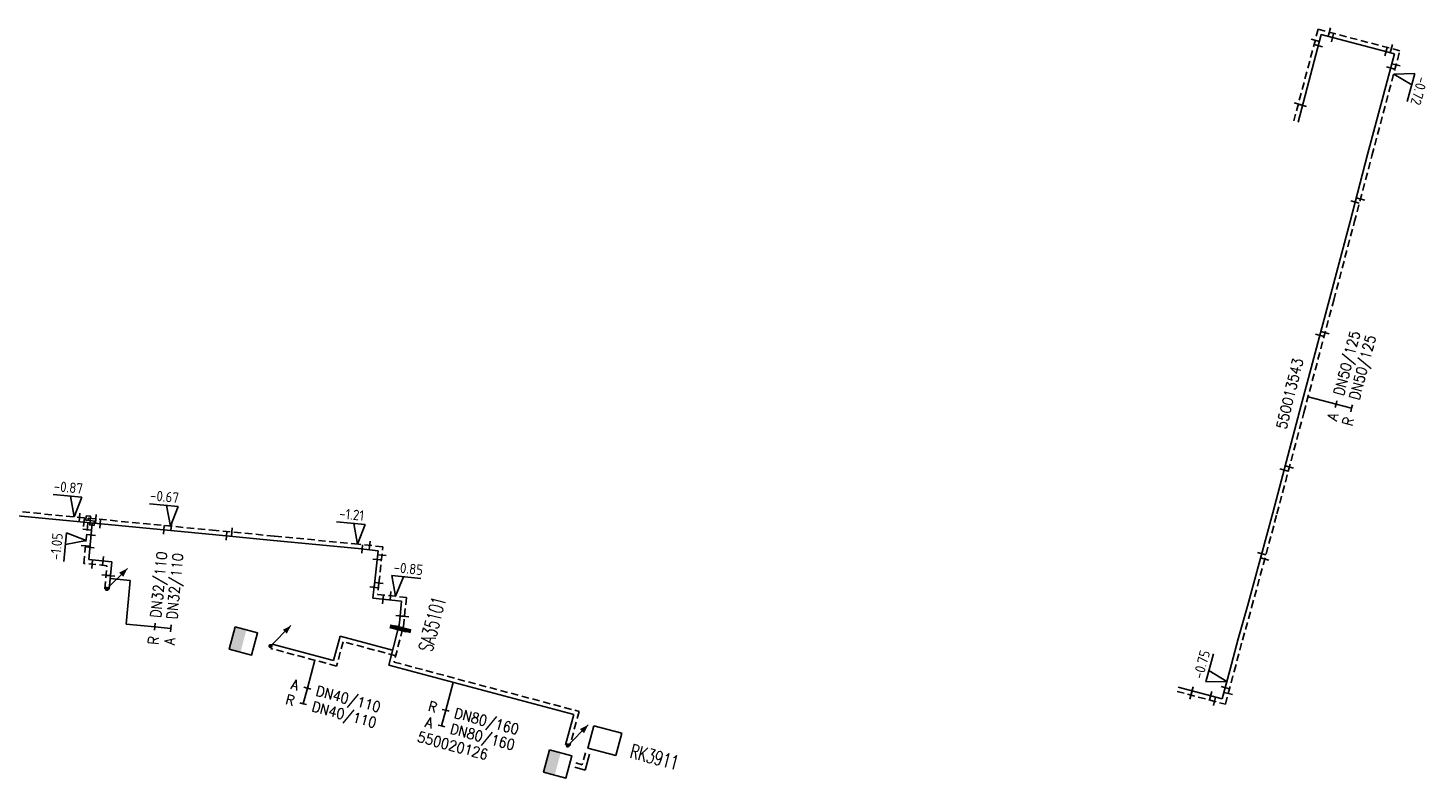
# Model space of a CAD drawing. Header units: millimetres. Extents: x 0 to 118212815, y 0 to 488348790.
# Tile 123 of 143: x 117736041 to 117857132, y 487408347 to 487473254. Entities that reach past the tile are written whole.
import ezdxf
from ezdxf.enums import TextEntityAlignment as Align

# ---------------------------------------------------------------- set-up
doc = ezdxf.new("R2010")
doc.units = ezdxf.units.MM
doc.header["$LTSCALE"] = 200
doc.linetypes.add('HIDDEN2', pattern=[4.7625, 3.175, -1.5875])
for name, color, linetype in [('WW-C-AFSLUITER', 7, 'Continuous'), ('WW-C-KAST', 7, 'Continuous'), ('WW-C-kastWM', 7, 'Continuous'), ('WW-C-mof', 7, 'Continuous'), ('WW-C-stijgstrang', 7, 'Continuous'), ('WW-C-tstuk', 7, 'Continuous'), ('WW-I-diam', 7, 'Continuous'), ('WW-I-info', 7, 'Continuous'), ('WW-I-NAP', 7, 'Continuous'), ('WW-L-aanvoer', 3, 'Continuous'), ('WW-L-retour', 3, 'HIDDEN2')]:
    doc.layers.add(name, color=color, linetype=linetype)
doc.styles.add('DIN17', font='ROMANS.SHX', dxfattribs={"width": 0.9})
doc.styles.add('ISOCP', font='ISOCP.SHX')

# ---------------------------------------------------------------- blocks, each defined once
blk = doc.blocks.new('LR-mof')
at = {"color": 0, "linetype": 'ByBlock', "lineweight": -2}
blk.add_line((0, -0.75), (0, 0.75), dxfattribs=at)
blk = doc.blocks.new('LR-DIAO2')
at = {"color": 0, "lineweight": -3}
blk.add_line((0, 0), (0, -5), dxfattribs=at)
at = {"color": 0, "linetype": 'Continuous', "lineweight": -3}
blk.add_line((0, -5), (0, -7.8), dxfattribs=at)
at = {"color": 0, "lineweight": -3}
for points in [[(0.61, -5), (0, -5), (-0.61, -5)], [(0.61, -7.8), (0, -7.8), (-0.61, -7.8)]]:
    blk.add_lwpolyline(points, dxfattribs=at)
at = {"color": 1, "lineweight": -3, "style": 'DIN17', "width": 0.9}
for tag, p in [('*1', (-1.61, -5)), ('*2', (-1.61, -7.78))]:
    blk.add_attdef(tag, text='', height=1.8, dxfattribs=at).set_placement(p, align=Align.MIDDLE_RIGHT)
for tag, p in [('*11', (1.61, -5)), ('*12', (1.61, -7.8))]:
    blk.add_attdef(tag, text='', height=1.8, dxfattribs=at).set_placement(p, align=Align.MIDDLE_LEFT)
blk = doc.blocks.new('nap1')
at = {"color": 0, "linetype": 'Continuous', "lineweight": -3}
for p, q in [((-1, 3.5), (0, 0)), ((-1, 3.5), (4, 3.5)), ((1, 3.5), (0, 0))]:
    blk.add_line(p, q, dxfattribs=at)
at = {"color": 0, "linetype": 'Continuous', "lineweight": -3, "style": 'ISOCP'}
for tag, p in [('*1', (1.7, 5)), ('*2', (4, 1.5))]:
    blk.add_attdef(tag, text='', height=1.8, dxfattribs=at).set_placement(p, align=Align.MIDDLE)
blk = doc.blocks.new('LR-tso')
blk.add_lwpolyline([(-0.375, -0.375), (0.375, -0.375), (0.375, 0.375), (-0.375, 0.375)], close=True)
blk = doc.blocks.new('nap2')
at = {"color": 0, "linetype": 'Continuous', "lineweight": -3}
for p, q in [((1, 3.5), (-4, 3.5)), ((-1, 3.5), (0, 0)), ((1, 3.5), (0, 0))]:
    blk.add_line(p, q, dxfattribs=at)
at = {"color": 0, "linetype": 'Continuous', "lineweight": -3, "style": 'ISOCP'}
for tag, p in [('*1', (-1.5, 5)), ('*2', (-4, 1.5))]:
    blk.add_attdef(tag, text='', height=1.8, dxfattribs=at).set_placement(p, align=Align.MIDDLE)
blk = doc.blocks.new('LR-hyp')
at = {"color": 7, "linetype": 'ByBlock', "lineweight": -3, "style": 'DIN17', "width": 0.9}
blk.add_attdef('*1', text='', height=1.8, dxfattribs=at).set_placement((0, 0), align=Align.MIDDLE)
at = {"color": 7, "linetype": 'ByBlock', "lineweight": -2, "style": 'DIN17', "width": 0.9, "flags": 1}
blk.add_attdef('*2', text='', height=1.8, dxfattribs=at).set_placement((0, -5), align=Align.MIDDLE)
blk = doc.blocks.new('LR-AFS')
at = {"color": 0, "lineweight": -3, "const_width": 0.7}
blk.add_lwpolyline([(0, -1.5), (0, 1.5)], dxfattribs=at)
at = {"color": 7, "linetype": 'ByBlock', "lineweight": -2, "style": 'DIN17', "width": 0.9}
blk.add_attdef('*1', text='', height=2.5, dxfattribs=at).set_placement((0, 5), align=Align.MIDDLE)
at = {"color": 0, "linetype": 'ByBlock', "lineweight": -2, "style": 'DIN17', "width": 0.3, "flags": 1}
for tag, p in [('*2', (2.5, 1.5)), ('OCODE', (-7.5, -2.5)), ('NCODE', (-2.5, -2.5)), ('BC', (2.5, -2.5)), ('RK', (7.5, -2.5)), ('ST', (-7.5, -5)), ('VCODE', (-2.5, -5)), ('NIVO', (2.5, -5)), ('IMM', (7.5, -5)), ('FABR', (-7.5, -7.5)), ('TYPE', (-2.5, -7.5)), ('OPBOUW', (2.5, -7.5)), ('BEDIEN', (7.5, -7.5)), ('VERTR', (-7.5, -10)), ('OPBLEN', (-2.5, -10)), ('HULPST', (2.5, -10)), ('VERLSP', (7.5, -10)), ('DEKM', (-7.5, -12.5)), ('PDATUM', (-2.5, -12.5)), ('OPM', (2.5, -12.5)), ('BORD', (7.5, -12.5)), ('BORDL', (-7.5, -15)), ('BORDX', (-2.5, -15)), ('BORDY', (2.5, -15)), ('BORDZ', (7.5, -15))]:
    blk.add_attdef(tag, text='', height=1.8, dxfattribs=at).set_placement(p, align=Align.MIDDLE)
blk = doc.blocks.new('LR-styg')
at = {"color": 0, "lineweight": -3}
blk.add_line((0, 0), (2.5, 4.33), dxfattribs=at)
at = {"color": 0, "lineweight": -3, "const_width": 0.375}
blk.add_lwpolyline([(-0.19, 0, 1), (0.19, 0, 1)], format="xyb", close=True, dxfattribs=at)
at = {"color": 0, "lineweight": -3}
blk.add_solid([(2.5, 4.33), (1.32, 3.28), (2.18, 2.78)], dxfattribs=at)
at = {"color": 7, "linetype": 'ByBlock', "lineweight": -2, "style": 'DIN17', "width": 0.5}
blk.add_attdef('*1', text='', height=1.8, dxfattribs=at).set_placement((0, -2.5), align=Align.MIDDLE)
blk = doc.blocks.new('LR-kastWM')
at = {"color": 0, "linetype": 'ByBlock', "lineweight": -3}
blk.add_lwpolyline([(-2, 2), (2, 2), (2, -2), (-2, -2)], close=True, dxfattribs=at)
at = {"color": 0}
blk.add_solid([(-2, -2), (0, -2), (-2, 2), (0, 2)], dxfattribs=at)
at = {"color": 7, "linetype": 'ByBlock', "lineweight": -3, "style": 'DIN17', "width": 0.7}
for tag, p in [('*1', (0, 5)), ('*2', (0, -5))]:
    blk.add_attdef(tag, text='', height=2.5, dxfattribs=at).set_placement(p, align=Align.MIDDLE)
at = {"color": 0, "linetype": 'ByBlock', "lineweight": -2, "style": 'DIN17', "width": 0.3, "flags": 1}
for tag, p in [('OCODE', (4.5, 1.25)), ('NCODE', (9.5, 1.25)), ('BC', (14.5, 1.25)), ('RK', (19.5, 1.25)), ('ST', (4.5, -1.25)), ('VCODE', (9.5, -1.25)), ('NIVO', (14.5, -1.25)), ('IMM', (19.5, -1.25))]:
    blk.add_attdef(tag, text='', height=1.8, dxfattribs=at).set_placement(p, align=Align.MIDDLE)
blk = doc.blocks.new('LR-kast')
at = {"color": 0, "linetype": 'ByBlock', "lineweight": -3}
blk.add_lwpolyline([(-2.5, 2), (2.5, 2), (2.5, -2), (-2.5, -2)], close=True, dxfattribs=at)
at = {"color": 7, "linetype": 'ByBlock', "lineweight": -3, "style": 'DIN17', "width": 0.7}
for tag, p in [('*1', (0, 5)), ('*2', (0, -5))]:
    blk.add_attdef(tag, text='', height=2.5, dxfattribs=at).set_placement(p, align=Align.MIDDLE)
at = {"color": 0, "linetype": 'ByBlock', "lineweight": -2, "style": 'DIN17', "width": 0.3, "flags": 1}
for tag, p in [('OCODE', (5, 1.25)), ('NCODE', (10, 1.25)), ('BC', (15, 1.25)), ('RK', (20, 1.25)), ('ST', (5, -1.25)), ('VCODE', (10, -1.25)), ('NIVO', (15, -1.25)), ('IMM', (20, -1.25))]:
    blk.add_attdef(tag, text='', height=1.8, dxfattribs=at).set_placement(p, align=Align.MIDDLE)

msp = doc.modelspace()

# ---------------------------------------------------------------- linework, layer by layer
at = {"layer": 'WW-I-diam'}
for p, q in [((117743145, 487425602), (117744877, 487425437)), ((117744877, 487425437), (117744518, 487421668))]:
    msp.add_line(p, q, dxfattribs=at)
at = {"layer": 'WW-L-aanvoer'}
for p, q in [((117847903, 487472683), (117845889, 487465114)), ((117854232, 487471009), (117847903, 487472683)), ((117851913, 487462295), (117854232, 487471009)), ((117850386, 487456521), (117851913, 487462295)), ((117848609, 487449796), (117850386, 487456521)), ((117846025, 487440057), (117848609, 487449796)), ((117843699, 487431297), (117846025, 487440057)), ((117752276, 487429387), (117723280, 487432175)), ((117841509, 487423212), (117843699, 487431297)), ((117741289, 487427254), (117741590, 487430415)), ((117757283, 487428906), (117752276, 487429387)), ((117764591, 487428203), (117757283, 487428906)), ((117743284, 487427065), (117741289, 487427254)), ((117766316, 487428017), (117764591, 487428203)), ((117765973, 487424852), (117766316, 487428017)), ((117743058, 487424689), (117743284, 487427065)), ((117766008, 487425166), (117765864, 487423898)), ((117765864, 487423898), (117768357, 487423637)), ((117768357, 487423637), (117768190, 487422066)), ((117840719, 487420385), (117841509, 487423212)), ((117768064, 487421289), (117767238, 487418108)), ((117768137, 487421571), (117768064, 487421289)), ((117768190, 487422066), (117768137, 487421571)), ((117763029, 487420609), (117762468, 487418505)), ((117767573, 487419398), (117763029, 487420609)), ((117839997, 487417656), (117840719, 487420385)), ((117762468, 487418505), (117757154, 487419921)), ((117767238, 487418108), (117783239, 487413843)), ((117839336, 487415200), (117839997, 487417656)), ((117835520, 487416208), (117839336, 487415200)), ((117783239, 487413843), (117782539, 487411219)), ((117784617, 487410419), (117784239, 487409033)), ((117784239, 487409033), (117783327, 487409282))]:
    msp.add_line(p, q, dxfattribs=at)
at = {"layer": 'WW-L-retour'}
for p, q in [((117847634, 487473147), (117845521, 487465212)), ((117854697, 487471279), (117847634, 487473147)), ((117852281, 487462198), (117854697, 487471279)), ((117850754, 487456424), (117852281, 487462198)), ((117848976, 487449699), (117850754, 487456424)), ((117846393, 487439960), (117848976, 487449699)), ((117844066, 487431198), (117846393, 487439960)), ((117752312, 487429766), (117723316, 487432553)), ((117841875, 487423112), (117844066, 487431198)), ((117740875, 487426912), (117741248, 487430829)), ((117757319, 487429284), (117752312, 487429766)), ((117764630, 487428581), (117757319, 487429284)), ((117766734, 487428354), (117764630, 487428581)), ((117766397, 487425226), (117766734, 487428354)), ((117742870, 487426722), (117740875, 487426912)), ((117742680, 487424725), (117742870, 487426722)), ((117766397, 487425226), (117766285, 487424236)), ((117766285, 487424236), (117768775, 487423975)), ((117768775, 487423975), (117768568, 487422026)), ((117841085, 487420285), (117841875, 487423112)), ((117768442, 487421233), (117767701, 487418378)), ((117768512, 487421502), (117768442, 487421233)), ((117768568, 487422026), (117768512, 487421502)), ((117763299, 487420144), (117762738, 487418040)), ((117767845, 487418933), (117763299, 487420144)), ((117840365, 487417558), (117841085, 487420285)), ((117762738, 487418040), (117757056, 487419554)), ((117767701, 487418378), (117783704, 487414112)), ((117839605, 487414735), (117840365, 487417558)), ((117835423, 487415841), (117839605, 487414735)), ((117783704, 487414112), (117782907, 487411121)), ((117784250, 487410519), (117783972, 487409500)), ((117783972, 487409500), (117783427, 487409649))]:
    msp.add_line(p, q, dxfattribs=at)

# ---------------------------------------------------------------- block references
at = {"layer": 'WW-C-AFSLUITER', "linetype": 'Continuous'}
ref = msp.add_blockref('LR-AFS', (117768064, 487421289), dxfattribs=dict(at, xscale=500, yscale=500, zscale=500, rotation=75.44830000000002))
ref.add_attrib('*1', 'SA35101', dxfattribs={"layer": '0', "color": 7, "linetype": 'ByBlock', "lineweight": -2, "height": 1250, "rotation": 75.4483, "style": 'DIN17', "width": 0.65}).set_placement((117770995, 487421678), align=Align.MIDDLE)
at = {"layer": 'WW-C-AFSLUITER', "linetype": 'Continuous', "xscale": 500, "yscale": 500, "zscale": 500, "rotation": 75.44830000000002}
msp.add_blockref('LR-AFS', (117768442, 487421233), dxfattribs=at)
at = {"layer": 'WW-C-KAST', "linetype": 'Continuous'}
ref = msp.add_blockref('LR-kast', (117785932, 487411585), dxfattribs=dict(at, xscale=499.9999999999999, yscale=499.9999999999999, zscale=499.9999999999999, rotation=345.0746765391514))
ref.add_attrib('*1', 'RK3911', dxfattribs={"layer": '0', "color": 7, "linetype": 'ByBlock', "lineweight": -3, "height": 1250, "rotation": 345.07468, "style": 'DIN17', "width": 0.65}).set_placement((117790225, 487410160), align=Align.MIDDLE)
at = {"layer": 'WW-C-kastWM', "linetype": 'Continuous', "xscale": 499.9999999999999, "yscale": 499.9999999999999, "zscale": 499.9999999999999, "rotation": 345.0746765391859}
for p in [(117754677, 487420212), (117781861, 487409571)]:
    msp.add_blockref('LR-kastWM', p, dxfattribs=at)
at = {"layer": 'WW-C-mof'}
for p, xscale, yscale, zscale, rotation in [((117848601, 487472892), 500.0000000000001, 500.0000000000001, 500.0000000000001, 345.1860579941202), ((117847377, 487472181), 499.9999999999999, 499.9999999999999, 499.9999999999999, 255.092221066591), ((117848870, 487472427), 500.0000000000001, 500.0000000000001, 500.0000000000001, 345.1860579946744), ((117847646, 487471717), 500.0000000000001, 500.0000000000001, 500.0000000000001, 255.0922210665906), ((117853506, 487471201), 500, 500, 500, 165.1860579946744), ((117853960, 487471474), 500, 500, 500, 165.1860579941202), ((117853911, 487469801), 500, 500, 500, 255.1002357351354), ((117854374, 487470066), 500, 500, 500, 255.1002357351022)]:
    msp.add_blockref('LR-mof', p, dxfattribs=dict(at, xscale=xscale, yscale=yscale, zscale=zscale, rotation=rotation))
at = {"layer": 'WW-C-mof', "linetype": 'Continuous'}
for p, xscale, yscale, zscale, rotation in [((117845909, 487466668), 500, 500, 500, 75.0922), ((117846272, 487466556), 500, 500, 500, 75.0922), ((117850830, 487458200), 499.9999999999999, 499.9999999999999, 499.9999999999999, 75.1846), ((117851293, 487458464), 499.9999999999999, 499.9999999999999, 499.9999999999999, 75.1846), ((117847775, 487446652), 500, 500, 500, 75.1428), ((117848230, 487446887), 500, 500, 500, 75.1428), ((117844683, 487435003), 499.9999999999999, 499.9999999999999, 499.9999999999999, 75.12780000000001), ((117845145, 487435261), 499.9999999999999, 499.9999999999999, 499.9999999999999, 75.12780000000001), ((117740498, 487430901), 500, 500, 500, 354.5094), ((117740888, 487430482), 500, 500, 500, 354.5094), ((117741903, 487430766), 500, 500, 500, 354.5094), ((117741153, 487429839), 500.0000000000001, 500.0000000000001, 500.0000000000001, 84.56340000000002), ((117742285, 487430348), 500, 500, 500, 354.5094), ((117747796, 487429818), 500, 500, 500, 354.5094), ((117748443, 487430138), 500, 500, 500, 354.5094), ((117753210, 487429297), 500, 500, 500, 354.5094), ((117753667, 487429635), 500, 500, 500, 354.5094), ((117741020, 487428436), 500.0000000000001, 500.0000000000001, 500.0000000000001, 84.56340000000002), ((117741492, 487429383), 500.0000000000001, 500.0000000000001, 500.0000000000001, 84.56340000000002), ((117764947, 487428165), 499.9999999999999, 499.9999999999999, 499.9999999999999, 353.8511), ((117765598, 487428477), 499.9999999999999, 499.9999999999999, 499.9999999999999, 353.8511), ((117741390, 487428316), 500.0000000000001, 500.0000000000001, 500.0000000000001, 84.56340000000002), ((117742527, 487427137), 500.0000000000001, 500.0000000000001, 500.0000000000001, 354.5634), ((117766233, 487427255), 499.9999999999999, 499.9999999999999, 499.9999999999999, 83.8511), ((117766657, 487427635), 499.9999999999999, 499.9999999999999, 499.9999999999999, 83.8511), ((117842744, 487427772), 500.0000000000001, 500.0000000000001, 500.0000000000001, 74.84), ((117843012, 487427307), 500.0000000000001, 500.0000000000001, 500.0000000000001, 74.84), ((117741588, 487426844), 500.0000000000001, 500.0000000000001, 500.0000000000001, 354.5634), ((117742792, 487425900), 500.0000000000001, 500.0000000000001, 500.0000000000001, 84.56340000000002), ((117743168, 487425849), 500.0000000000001, 500.0000000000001, 500.0000000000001, 84.56340000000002), ((117765973, 487424852), 500.0000000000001, 500.0000000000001, 500.0000000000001, 83.4922), ((117766397, 487425226), 499.9999999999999, 499.9999999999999, 499.9999999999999, 83.8511), ((117766740, 487423806), 499.9999999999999, 499.9999999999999, 499.9999999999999, 354.0216), ((117767391, 487424120), 499.9999999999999, 499.9999999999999, 499.9999999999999, 354.0216), ((117768222, 487422368), 499.9999999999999, 499.9999999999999, 499.9999999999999, 83.9334), ((117768601, 487422337), 499.9999999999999, 499.9999999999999, 499.9999999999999, 83.9334), ((117836629, 487415522), 500, 500, 500, 345.1938000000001), ((117836727, 487415889), 500, 500, 500, 345.1938000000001), ((117838329, 487415466), 500, 500, 500, 345.1938000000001), ((117838666, 487414984), 500, 500, 500, 345.1938000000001), ((117839594, 487416155), 499.9999999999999, 499.9999999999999, 499.9999999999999, 74.93859999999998), ((117839855, 487415664), 499.9999999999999, 499.9999999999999, 499.9999999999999, 74.93859999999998)]:
    msp.add_blockref('LR-mof', p, dxfattribs=dict(at, xscale=xscale, yscale=yscale, zscale=zscale, rotation=rotation))
at = {"layer": 'WW-C-stijgstrang', "linetype": 'Continuous', "xscale": 499.9999999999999, "yscale": 499.9999999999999, "zscale": 499.9999999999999, "rotation": 345.0746765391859}
for p in [(117742869, 487424707), (117757019, 487419766), (117782723, 487411170)]:
    msp.add_blockref('LR-styg', p, dxfattribs=at)
at = {"layer": 'WW-C-tstuk', "linetype": 'Continuous', "xscale": 500.0000000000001, "yscale": 500.0000000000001, "zscale": 500.0000000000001, "rotation": 264.5634}
for p in [(117741248, 487430829), (117741590, 487430415)]:
    msp.add_blockref('LR-tso', p, dxfattribs=at)
at = {"layer": 'WW-I-diam', "linetype": 'Continuous'}
for p, xscale, yscale, zscale, rotation, values in [((117846759, 487441341), 500, 500, 500, 75.1428472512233, {'*1': 'A', '*11': 'DN50/125', '*2': 'R', '*12': 'DN50/125'}), ((117744518, 487421668), 500.0000000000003, 500.0000000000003, 500.0000000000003, 84.56340825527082, {'*1': 'R', '*11': 'DN32/110', '*2': 'A', '*12': 'DN32/110'}), ((117760848, 487418543), 500, 500, 500, 345.0746765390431, {'*1': 'A', '*11': 'DN40/110', '*2': 'R', '*12': 'DN40/110'}), ((117772812, 487416622), 500, 500, 500, 345.07467653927, {'*1': 'R', '*11': 'DN80/160', '*2': 'A', '*12': 'DN80/160'})]:
    msp.add_blockref('LR-DIAO2', p, dxfattribs=dict(at, xscale=xscale, yscale=yscale, zscale=zscale, rotation=rotation)).add_auto_attribs(values)
at = {"layer": 'WW-I-info', "linetype": 'Continuous', "xscale": 500, "yscale": 500, "zscale": 500, "rotation": 76.18028485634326}
msp.add_blockref('LR-hyp', (117845160, 487441616), dxfattribs=at).add_auto_attribs({'*1': '550013543'})
at = {"layer": 'WW-I-info', "linetype": 'Continuous'}
ref = msp.add_blockref('LR-hyp', (117772782, 487411144), dxfattribs=dict(at, xscale=500.0000000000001, yscale=500.0000000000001, zscale=500.0000000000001, rotation=345.0747))
ref.add_attrib('*1', '550020126', dxfattribs={"layer": '0', "color": 0, "linetype": 'ByBlock', "lineweight": -3, "height": 900, "rotation": 345.0747, "style": 'DIN17', "width": 0.9}).set_placement((117772782, 487411144), align=Align.MIDDLE)
at = {"layer": 'WW-I-NAP', "linetype": 'Continuous', "lineweight": -3}
ref = msp.add_blockref('nap1', (117854163, 487469272), dxfattribs=dict(at, xscale=500.0000000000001, yscale=500.0000000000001, zscale=500.0000000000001, rotation=255.1002357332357))
ref.add_attrib('*1', '-0.72', dxfattribs={"layer": '0', "color": 1, "linetype": 'Continuous', "lineweight": -3, "height": 900, "rotation": 255.10024, "style": 'ISOCP'}).set_placement((117856360, 487467808), align=Align.MIDDLE)
at = {"layer": 'WW-I-NAP', "linetype": 'Continuous'}
ref = msp.add_blockref('nap2', (117740043, 487430945), dxfattribs=dict(at, xscale=500, yscale=500, zscale=500, rotation=354.5094204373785))
ref.add_attrib('*1', '-0.87', dxfattribs={"layer": '0', "color": 1, "linetype": 'Continuous', "lineweight": -3, "height": 900, "rotation": 354.50942, "style": 'ISOCP'}).set_placement((117739535, 487433505), align=Align.MIDDLE)
ref = msp.add_blockref('nap2', (117748360, 487430146), dxfattribs=dict(at, xscale=500.0000000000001, yscale=500.0000000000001, zscale=500.0000000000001, rotation=354.5094204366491))
ref.add_attrib('*1', '-0.67', dxfattribs={"layer": '0', "color": 1, "linetype": 'Continuous', "lineweight": -3, "height": 900, "rotation": 354.50942, "style": 'ISOCP'}).set_placement((117747853, 487432706), align=Align.MIDDLE)
ref = msp.add_blockref('nap2', (117764544, 487428589), dxfattribs=dict(at, xscale=500, yscale=500, zscale=500, rotation=354.5045798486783))
ref.add_attrib('*1', '-1.21', dxfattribs={"layer": '0', "color": 1, "linetype": 'Continuous', "lineweight": -3, "height": 900, "rotation": 354.50458, "style": 'ISOCP'}).set_placement((117764037, 487431150), align=Align.MIDDLE)
ref = msp.add_blockref('nap2', (117741064, 487428896), dxfattribs=dict(at, xscale=500.0000000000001, yscale=500.0000000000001, zscale=500.0000000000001, rotation=84.56340825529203))
ref.add_attrib('*1', '-1.05', dxfattribs={"layer": '0', "color": 1, "linetype": 'Continuous', "lineweight": -3, "height": 900, "rotation": 84.56341, "style": 'ISOCP'}).set_placement((117738504, 487428386), align=Align.MIDDLE)
ref = msp.add_blockref('nap1', (117767837, 487424073), dxfattribs=dict(at, xscale=500.0000000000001, yscale=500.0000000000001, zscale=500.0000000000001, rotation=354.0216305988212))
ref.add_attrib('*1', '-0.85', dxfattribs={"layer": '0', "color": 1, "linetype": 'Continuous', "lineweight": -3, "height": 900, "rotation": 354.02163, "style": 'ISOCP'}).set_placement((117768943, 487426471), align=Align.MIDDLE)
at = {"layer": 'WW-I-NAP', "linetype": 'Continuous', "lineweight": -3}
ref = msp.add_blockref('nap1', (117839741, 487416702), dxfattribs=dict(at, xscale=500.0000000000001, yscale=500.0000000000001, zscale=500.0000000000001, rotation=74.93860678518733))
ref.add_attrib('*1', '-0.75', dxfattribs={"layer": '0', "color": 1, "linetype": 'Continuous', "lineweight": -3, "height": 900, "rotation": 74.93861, "style": 'ISOCP'}).set_placement((117837547, 487418172), align=Align.MIDDLE)

doc.saveas('drawing.dxf')
